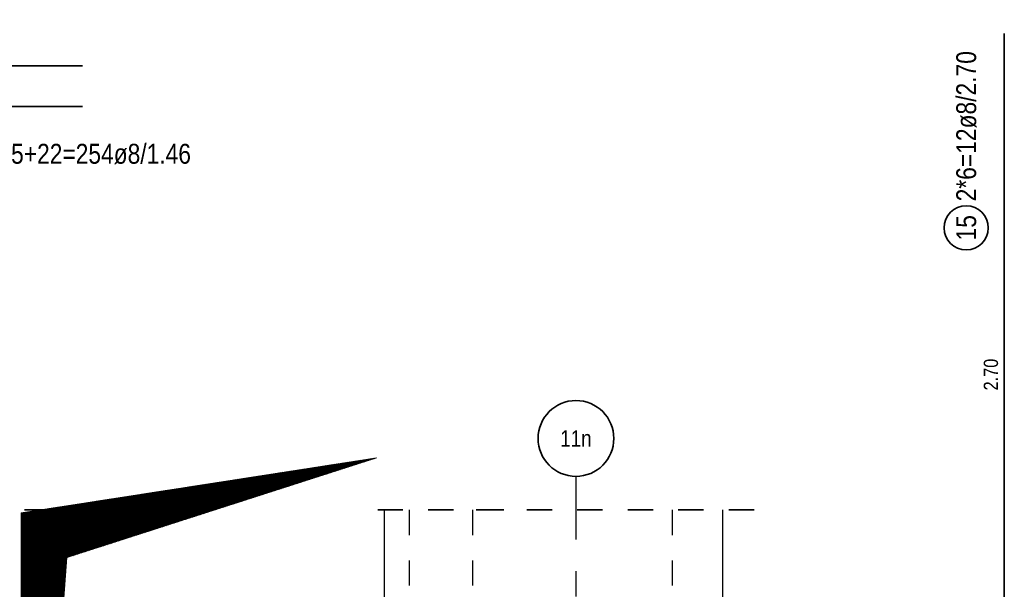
# Model space of a CAD drawing. Header units: millimetres. Extents: x -12.7 to 49.1, y -8.7 to 26.3.
# Tile 10 of 35: x 8.4 to 12.3, y 10.3 to 12.5. Entities that reach past the tile are written whole.
import ezdxf
from ezdxf.enums import TextEntityAlignment as Align

# ---------------------------------------------------------------- set-up
doc = ezdxf.new("R2010")
doc.units = ezdxf.units.MM
doc.linetypes.add('DASHDOTX2', pattern=[2, 1, -0.5, 0, -0.5])
doc.linetypes.add('HIDDEN', pattern=[0.375, 0.25, -0.125])
doc.styles.add('Arial Narrow', font='ARIALN.TTF')

msp = doc.modelspace()

# ---------------------------------------------------------------- hatches: boundary and pattern name
at = {"lineweight": 13}
h = msp.add_hatch(dxfattribs=at)
h.set_pattern_fill('Mau', color=6, scale=0.01, angle=45, style=0, pattern_type=2)
h.set_pattern_definition([(45, (0, 0), (-0.00183847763, 0.00183847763), [])])
h.paths.add_polyline_path([(8.4184, 7.8434), (8.5985, 10.3868), (9.8256, 10.7817), (8.4184, 10.5634)])

# ---------------------------------------------------------------- linework, layer by layer
at = {"color": 2, "linetype": 'Continuous', "lineweight": 35}
for p, q in [((12.3107, 9.7602), (12.3107, 12.4602)), ((8.6613, 12.3321), (8.0273, 12.3321)), ((8.0273, 12.1721), (8.6613, 12.1721))]:
    msp.add_line(p, q, dxfattribs=at)
at = {"color": 6, "linetype": 'Continuous', "lineweight": 13}
for p, q in [((8.4184, 10.5634), (9.8256, 10.7817)), ((8.5985, 10.3868), (9.8256, 10.7817)), ((8.4184, 7.8434), (8.4184, 10.5634)), ((8.4184, 7.8434), (8.5985, 10.3868))]:
    msp.add_line(p, q, dxfattribs=at)
at = {"color": 3, "linetype": 'DASHDOTX2', "lineweight": 25, "ltscale": 0.25}
msp.add_line((10.6146, 10.7083), (10.6146, 6.0179), dxfattribs=at)
at = {"color": 2, "linetype": 'HIDDEN', "lineweight": 35, "ltscale": 0.25}
for p, q in [((8.5309, 10.5759), (1.4512, 10.5759)), ((10.3296, 10.5759), (9.7309, 10.5759)), ((11.32, 10.5759), (10.0796, 10.5759))]:
    msp.add_line(p, q, dxfattribs=at)
at = {"color": 3, "linetype": 'Continuous', "lineweight": 25}
for p, q in [((9.8559, 10.5759), (9.8559, 9.5759)), ((11.195, 10.5759), (11.195, 9.5759))]:
    msp.add_line(p, q, dxfattribs=at)
at = {"color": 3, "linetype": 'HIDDEN', "lineweight": 25, "ltscale": 0.25}
for p, q in [((9.9546, 10.5759), (9.9546, 9.5759)), ((10.2046, 10.5759), (10.2046, 9.5759)), ((10.995, 10.5759), (10.995, 9.5759))]:
    msp.add_line(p, q, dxfattribs=at)
at = {"color": 2, "linetype": 'Continuous', "lineweight": 35}
for centre, radius in [((12.1599, 11.6914), 0.0875), ((10.6146, 10.8583), 0.15)]:
    msp.add_circle(centre, radius, dxfattribs=at)

# ---------------------------------------------------------------- texts
at = {"color": 3, "lineweight": 25, "style": 'Arial Narrow'}
msp.add_text('11n', height=0.065, dxfattribs=at).set_placement((10.6146, 10.8583), align=Align.MIDDLE_CENTER)
at = {"color": 2, "lineweight": 35, "char_height": 0.07875, "attachment_point": 1, "rotation": 90, "line_spacing_factor": 0.9, "style": 'Arial Narrow'}
for s, insert in [('2*6=12ø8/2.70', (12.1205, 11.7964)), ('15', (12.1205, 11.6417))]:
    msp.add_mtext(s, dxfattribs=dict(at, insert=insert))
at = {"color": 2, "lineweight": 35, "insert": (7.6456, 12.024), "char_height": 0.07875, "attachment_point": 1, "line_spacing_factor": 0.9, "style": 'Arial Narrow'}
msp.add_mtext('9*20+3+18+21+2*5+22=254ø8/1.46', dxfattribs=at)
at = {"color": 3, "lineweight": 25, "insert": (12.2295, 11.0483), "char_height": 0.05625, "attachment_point": 1, "rotation": 90, "line_spacing_factor": 0.9, "style": 'Arial Narrow'}
msp.add_mtext('2.70', dxfattribs=at)

doc.saveas('drawing.dxf')
